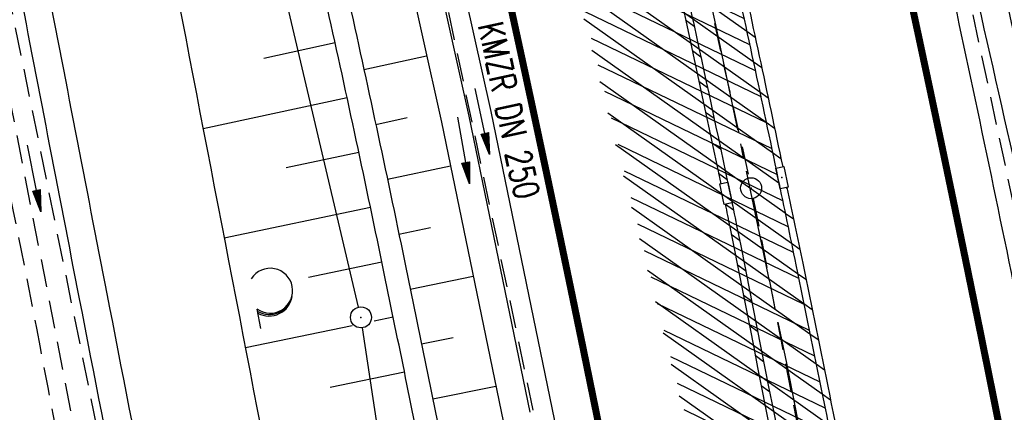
# Model space of a CAD drawing. Extents: x 447045 to 447634, y 442020 to 443192.
# Tile 66 of 82: x 447266 to 447336, y 442846 to 442874. Entities that reach past the tile are written whole.
import ezdxf
from ezdxf.enums import TextEntityAlignment as Align

# ---------------------------------------------------------------- set-up
doc = ezdxf.new("R2010")
doc.units = 0
doc.header["$LTSCALE"] = 2
doc.header["$MEASUREMENT"] = 0
for name, pattern in [('ACHSE', [5.5, 4, -0.5, 0.5, -0.5]), ('AUSGEZOGEN', [0]), ('GESTRICH-X2', [1.5, 1, -0.5])]:
    doc.linetypes.add(name, pattern=pattern)
doc.layers.get('0').update_dxf_attribs({"linetype": 'AUSGEZOGEN'})
for name, color, linetype in [('206-GRENZL-BAB', 7, 'AUSGEZOGEN'), ('206-GRENZP-BAB', 7, 'AUSGEZOGEN'), ('ACHSETOP', 250, 'ACHSE'), ('BOESCHG', 250, 'AUSGEZOGEN'), ('FBRTOP', 250, 'AUSGEZOGEN'), ('KANAL', 7, 'GESTRICH-X2'), ('MULDE', 250, 'AUSGEZOGEN'), ('PFEIL', 7, 'CONTINUOUS'), ('PFEILTOP', 200, 'AUSGEZOGEN'), ('SCHLITZRINNE', 200, 'AUSGEZOGEN'), ('SCHSYMBOL', 200, 'AUSGEZOGEN'), ('TEXTO', 4, 'CONTINUOUS'), ('WALD', 8, 'AUSGEZOGEN'), ('WEG', 250, 'GESTRICH-X2')]:
    doc.layers.add(name, color=color, linetype=linetype)
doc.styles.add('ROMANS', font='romans.shx', dxfattribs={"width": 0.8})

# ---------------------------------------------------------------- blocks, each defined once
blk = doc.blocks.new('30')
at = {"color": 0}
for p, q in [((-0.75, -0.289999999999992), (-0.75, 0.2927511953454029)), ((-0.75, 0.2927511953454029), (0.7528554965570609, 0.2927511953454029)), ((0.7528554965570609, 0.2927511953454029), (0.7528554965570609, -0.289999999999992)), ((0.7528554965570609, -0.289999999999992), (-0.75, -0.289999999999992))]:
    blk.add_line(p, q, dxfattribs=at)
blk.add_point((0, 0), dxfattribs=at)
blk = doc.blocks.new('PFEIL2')
at = {"color": 0}
for p, q in [((0.8796887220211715, 0.0024565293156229), (-2.401395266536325, -0.0115320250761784)), ((0.8808543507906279, -0.2709205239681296), (0.8785230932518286, 0.2758335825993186)), ((0.8785230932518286, 0.2758335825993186), (2.429089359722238, 0.0090619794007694)), ((0.9110887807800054, 0.2702307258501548), (0.8785706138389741, 0.2646884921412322)), ((0.9651190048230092, 0.2609349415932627), (0.8786494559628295, 0.2461975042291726)), ((1.01914922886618, 0.2516391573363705), (0.8787282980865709, 0.2277065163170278)), ((1.073179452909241, 0.24234337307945), (0.8788071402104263, 0.2092155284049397)), ((1.127209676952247, 0.2330475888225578), (0.8788859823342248, 0.1907245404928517)), ((1.181239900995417, 0.2237518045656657), (0.8789648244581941, 0.1722335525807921)), ((1.235270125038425, 0.2144560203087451), (0.8790436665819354, 0.1537425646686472)), ((1.289300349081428, 0.2051602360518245), (0.8791225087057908, 0.1352515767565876)), ((1.34333057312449, 0.195864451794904), (0.8792013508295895, 0.1167605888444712)), ((1.397360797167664, 0.1865686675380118), (0.8792801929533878, 0.0982696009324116)), ((1.451391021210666, 0.1772728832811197), (0.8793590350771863, 0.0797786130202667)), ((1.505421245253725, 0.1679770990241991), (0.8794378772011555, 0.0612876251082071)), ((1.559451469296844, 0.1586813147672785), (0.8795167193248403, 0.0427966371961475)), ((1.613481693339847, 0.1493855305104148), (0.8795955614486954, 0.024305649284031)), ((1.66751191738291, 0.140089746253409), (0.8796744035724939, 0.005814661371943)), ((1.721542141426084, 0.1307939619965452), (0.8797532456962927, -0.0126763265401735)), ((1.775572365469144, 0.1214981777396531), (0.8798320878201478, -0.0311673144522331)), ((1.82960258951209, 0.1122023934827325), (0.8799109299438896, -0.0496583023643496)), ((1.883632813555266, 0.1029066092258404), (0.8799897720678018, -0.0681492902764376)), ((1.937663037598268, 0.0936108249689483), (0.8800686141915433, -0.08664027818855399)), ((1.991693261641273, 0.0843150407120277), (0.8801474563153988, -0.105131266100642)), ((2.045723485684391, 0.0750192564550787), (0.8802262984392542, -0.1236222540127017)), ((2.099753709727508, 0.0657234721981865), (0.8803051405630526, -0.1421132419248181)), ((2.153783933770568, 0.056427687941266), (0.8803839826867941, -0.1606042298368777)), ((2.207814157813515, 0.0471319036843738), (0.8804628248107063, -0.1790952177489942)), ((2.261844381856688, 0.0378361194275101), (0.8805416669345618, -0.1975862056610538)), ((2.31587460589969, 0.0285403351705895), (0.8806205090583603, -0.2160771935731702)), ((2.36990482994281, 0.0192445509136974), (0.8806993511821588, -0.2345681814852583)), ((2.423935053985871, 0.009948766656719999), (0.8807781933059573, -0.2530591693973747)), ((2.429089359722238, 0.0090619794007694), (0.8808543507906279, -0.2709205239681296))]:
    blk.add_line(p, q, dxfattribs=at)
blk = doc.blocks.new('GST')
at = {"color": 0}
blk.add_circle((0, 0), 0.75, dxfattribs=at)
blk.add_point((0, 0), dxfattribs=at)
blk = doc.blocks.new('LW')
at = {"color": 0}
blk.add_line((1.183104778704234, 0.003239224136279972), (2.575020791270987, 0.003239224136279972), dxfattribs=at)
for centre, radius, start, end in [((0.06500848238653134, 1.18934238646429), 1.6, 312.7201705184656, 226.7249100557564), ((0.1693974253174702, 1.079625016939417), 1.681376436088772, 321.1991577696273, 68.98442766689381), ((0.08303413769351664, 1.129000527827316), 1.668210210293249, 319.2915744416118, 65.21006841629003)]:
    blk.add_arc(centre, radius, start, end, dxfattribs=at)

msp = doc.modelspace()

# ---------------------------------------------------------------- hatches: boundary and pattern name
at = {"layer": 'SCHLITZRINNE'}
h = msp.add_hatch(dxfattribs=at)
h.set_pattern_fill('_USER', color=256, scale=1.5, angle=45, style=0, pattern_type=0)
h.set_pattern_definition([(324.6696951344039, (447346.8685199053, 442714.5348465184), (0.8674338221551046, 1.223747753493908), [])])
edge = h.paths.add_edge_path(flags=17)
edge.add_line((447346.0616195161, 442716.3032781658), (447346.6361901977, 442716.4005791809))
edge = h.paths.add_edge_path(flags=17)
edge.add_line((447346.8871195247, 442714.9188203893), (447346.3125488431, 442714.8215193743))
edge = h.paths.add_edge_path(flags=17)
edge.add_line((447346.3125488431, 442714.8215193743), (447346.0616195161, 442716.3032781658))
edge = h.paths.add_edge_path(flags=17)
edge.add_line((447346.6361901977, 442716.4005791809), (447346.8871195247, 442714.9188203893))
edge = h.paths.add_edge_path()
edge.add_arc((455543.1851194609, 444109.4959850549), 8314.175989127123, 189.6562417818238, 189.6840918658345)
edge.add_arc((393563.5535929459, 433546.012125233), 54559.20423759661, 9.665544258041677, 9.67045007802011, ccw=False)
edge.add_arc((464490.7175437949, 449190.249554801), 18280.39343786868, 199.2569880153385, 199.2725912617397)
edge.add_arc((438988.1613027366, 440271.6982763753), 8736.655536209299, 19.248465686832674, 19.281113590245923, ccw=False)
edge.add_arc((439684.884197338, 440514.9838708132), 7998.678116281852, 19.2238186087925, 19.248465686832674, ccw=False)
edge.add_arc((551443.6805055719, 479485.6081539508), 110359.837036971, 199.2238149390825, 199.2304511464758)
edge.add_arc((461591.9284848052, 448142.3628786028), 15198.20419267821, 199.2304511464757, 199.2954143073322)
edge.add_arc((434066.5644204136, 438505.5905611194), 13965.35264760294, 19.22764435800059, 19.29541436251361, ccw=False)
edge.add_arc((446515.3391800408, 442847.4484587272), 781.1301442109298, 18.874057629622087, 19.227644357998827, ccw=False)
edge.add_arc((443272.1578874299, 441738.6996315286), 4208.59989003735, 18.721726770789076, 18.874057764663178, ccw=False)
edge.add_arc((445875.7446372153, 442621.065670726), 1459.557549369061, 18.158793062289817, 18.72172677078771, ccw=False)
edge.add_arc((444728.6532720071, 442244.8351673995), 2666.772522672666, 17.742332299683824, 18.158793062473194, ccw=False)
edge.add_arc((445572.4217009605, 442514.803087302), 1780.867426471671, 17.477765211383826, 17.74233229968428, ccw=False)
edge.add_arc((445655.9223158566, 442541.0951066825), 1693.325305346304, 17.206445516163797, 17.477765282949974, ccw=False)
edge.add_arc((445949.7367177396, 442632.082078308), 1385.745182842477, 16.534274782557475, 17.206445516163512, ccw=False)
edge.add_arc((445777.9256488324, 442581.0775038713), 1564.967140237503, 15.901763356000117, 16.534274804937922, ccw=False)
edge.add_arc((444610.2498572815, 442248.4174516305), 2779.104473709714, 15.717077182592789, 15.901763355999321, ccw=False)
edge.add_arc((445469.3841440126, 442490.1855316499), 1886.600396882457, 15.492922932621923, 15.71707716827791, ccw=False)
edge.add_arc((444501.3018579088, 442221.8413207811), 2891.185847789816, 15.151693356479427, 15.49292293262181, ccw=False)
edge.add_arc((444653.0003013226, 442262.919567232), 2734.024020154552, 14.800793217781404, 15.15169336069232, ccw=False)
edge.add_arc((445305.3867260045, 442435.2971580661), 2059.248441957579, 14.553226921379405, 14.800793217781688, ccw=False)
edge.add_arc((445661.5778748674, 442527.7675625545), 1691.249922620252, 14.280051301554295, 14.55322700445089, ccw=False)
edge.add_arc((445825.2781955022, 442569.4335576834), 1522.330266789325, 13.754489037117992, 14.280051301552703, ccw=False)
edge.add_arc((444655.9725115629, 442283.2091768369), 2726.157571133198, 13.361751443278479, 13.754489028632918, ccw=False)
edge.add_arc((444873.7445731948, 442334.9361968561), 2502.326484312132, 13.156370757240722, 13.361751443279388, ccw=False)
edge.add_arc((445203.5665272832, 442412.0303197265), 2163.614179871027, 12.935498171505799, 13.156370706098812, ccw=False)
edge.add_arc((445591.1524972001, 442501.0521217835), 1765.936213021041, 12.36851844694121, 12.935498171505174, ccw=False)
edge.add_arc((445707.2559674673, 442526.5122554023), 1647.073964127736, 11.781436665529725, 12.368518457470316, ccw=False)
edge.add_arc((445429.9941138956, 442468.6829810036), 1930.302423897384, 11.594814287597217, 11.781436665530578, ccw=False)
edge.add_arc((442977.0603987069, 441965.3993853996), 4434.33480961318, 11.471684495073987, 11.59481397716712, ccw=False)
edge.add_arc((444371.6934236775, 442248.4229983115), 3011.273447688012, 11.050893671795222, 11.471684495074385, ccw=False)
edge.add_arc((446428.11335783, 442650.0465261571), 916.0015312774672, 10.287944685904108, 11.050893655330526, ccw=False)
edge.add_arc((445293.5438072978, 442444.106887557), 2069.110025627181, 9.832006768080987, 10.287944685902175, ccw=False)
edge.add_arc((438489.7745608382, 441264.9773509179), 8974.298105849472, 9.613081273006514, 9.832006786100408, ccw=False)
edge.add_arc((-516898.9809261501, 279448.6900894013), 977969.7495575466, 9.612262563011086, 9.613081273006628, ccw=False)
edge.add_arc((439111.8192036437, 441356.2794889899), 8345.741258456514, 9.603416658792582, 9.61227924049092, ccw=False)
edge.add_arc((371773.6318437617, 429962.7471930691), 76641.01236189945, 9.590854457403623, 9.603416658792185, ccw=False)
edge.add_arc((456011.6550815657, 444189.1683239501), 8789.8725663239, 189.5423691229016, 189.6519019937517)
edge.add_arc((455543.1851558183, 444109.4959913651), 8314.676026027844, 189.6519019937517, 189.6840918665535)
edge.add_arc((393564.9242098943, 433546.2457900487), 54557.31384556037, 9.66554402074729, 9.670449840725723, ccw=False)
edge.add_line((447347.776, 442706.232), (447348.2689023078, 442706.3159482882))
h = msp.add_hatch(dxfattribs=at)
h.set_pattern_fill('_USER', color=256, scale=1.5, angle=45, style=0, pattern_type=0)
h.set_pattern_definition([(334.2695901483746, (447234.5127272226, 443158.8401483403), (0.6512059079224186, 1.35127009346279), [])])
edge = h.paths.add_edge_path()
edge.add_arc((464490.7175438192, 449190.2495547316), 18279.89343786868, 199.256988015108, 199.2725912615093)
edge.add_arc((438988.2845204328, 440271.7413311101), 8737.025012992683, 19.253848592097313, 19.281113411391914, ccw=False)
edge.add_line((447233.134, 443161.2700000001), (447233.6060244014, 443161.4349028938))
edge.add_arc((464490.7175437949, 449190.249554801), 18280.39343786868, 199.2569880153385, 199.2725912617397)
edge.add_arc((438988.1613027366, 440271.6982763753), 8736.655536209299, 19.248465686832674, 19.281113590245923, ccw=False)
edge.add_arc((439684.884197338, 440514.9838708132), 7998.678116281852, 19.2238186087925, 19.248465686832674, ccw=False)
edge.add_arc((551443.6805055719, 479485.6081539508), 110359.837036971, 199.2238149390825, 199.2304511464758)
edge.add_arc((461591.9284848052, 448142.3628786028), 15198.20419267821, 199.2304511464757, 199.2954143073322)
edge.add_arc((434066.5644204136, 438505.5905611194), 13965.35264760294, 19.22764435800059, 19.29541436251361, ccw=False)
edge.add_arc((446515.3391800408, 442847.4484587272), 781.1301442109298, 18.874057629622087, 19.227644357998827, ccw=False)
edge.add_arc((443272.1578874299, 441738.6996315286), 4208.59989003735, 18.721726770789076, 18.874057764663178, ccw=False)
edge.add_arc((445875.7446372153, 442621.065670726), 1459.557549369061, 18.158793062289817, 18.72172677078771, ccw=False)
edge.add_arc((444728.6532720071, 442244.8351673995), 2666.772522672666, 17.742332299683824, 18.158793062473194, ccw=False)
edge.add_arc((445572.4217009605, 442514.803087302), 1780.867426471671, 17.477765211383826, 17.74233229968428, ccw=False)
edge.add_arc((445655.9223158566, 442541.0951066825), 1693.325305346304, 17.206445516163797, 17.477765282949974, ccw=False)
edge.add_arc((445949.7367177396, 442632.082078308), 1385.745182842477, 16.534274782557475, 17.206445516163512, ccw=False)
edge.add_arc((445777.9256488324, 442581.0775038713), 1564.967140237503, 15.901763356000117, 16.534274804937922, ccw=False)
edge.add_arc((444610.2498572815, 442248.4174516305), 2779.104473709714, 15.717077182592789, 15.901763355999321, ccw=False)
edge.add_arc((445469.3841440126, 442490.1855316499), 1886.600396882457, 15.492922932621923, 15.71707716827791, ccw=False)
edge.add_arc((444501.3018579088, 442221.8413207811), 2891.185847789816, 15.151693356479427, 15.49292293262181, ccw=False)
edge.add_arc((444653.0003013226, 442262.919567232), 2734.024020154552, 14.800793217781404, 15.15169336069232, ccw=False)
edge.add_arc((445305.3867260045, 442435.2971580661), 2059.248441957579, 14.553226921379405, 14.800793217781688, ccw=False)
edge.add_arc((445661.5778748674, 442527.7675625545), 1691.249922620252, 14.280051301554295, 14.55322700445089, ccw=False)
edge.add_arc((445825.2781955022, 442569.4335576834), 1522.330266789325, 13.754489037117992, 14.280051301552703, ccw=False)
edge.add_arc((444655.9725115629, 442283.2091768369), 2726.157571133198, 13.361751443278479, 13.754489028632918, ccw=False)
edge.add_arc((444873.7445731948, 442334.9361968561), 2502.326484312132, 13.156370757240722, 13.361751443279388, ccw=False)
edge.add_arc((445203.5665272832, 442412.0303197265), 2163.614179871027, 12.935498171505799, 13.156370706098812, ccw=False)
edge.add_arc((445591.1524972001, 442501.0521217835), 1765.936213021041, 12.36851844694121, 12.935498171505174, ccw=False)
edge.add_arc((445707.2559674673, 442526.5122554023), 1647.073964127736, 11.781436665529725, 12.368518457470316, ccw=False)
edge.add_arc((445429.9941138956, 442468.6829810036), 1930.302423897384, 11.594814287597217, 11.781436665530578, ccw=False)
edge.add_arc((442977.0603987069, 441965.3993853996), 4434.33480961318, 11.471684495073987, 11.59481397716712, ccw=False)
edge.add_arc((444371.6934236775, 442248.4229983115), 3011.273447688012, 11.050893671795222, 11.471684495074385, ccw=False)
edge.add_arc((446428.11335783, 442650.0465261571), 916.0015312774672, 10.287944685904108, 11.050893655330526, ccw=False)
edge.add_arc((445293.5438072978, 442444.106887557), 2069.110025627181, 9.832006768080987, 10.287944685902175, ccw=False)
edge.add_arc((438489.7745608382, 441264.9773509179), 8974.298105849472, 9.613081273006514, 9.832006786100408, ccw=False)
edge.add_arc((-516898.9809261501, 279448.6900894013), 977969.7495575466, 9.612262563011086, 9.613081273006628, ccw=False)
edge.add_arc((439111.8192036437, 441356.2794889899), 8345.741258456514, 9.603416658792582, 9.61227924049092, ccw=False)
edge.add_arc((371773.6318437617, 429962.7471930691), 76641.01236189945, 9.590854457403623, 9.603416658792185, ccw=False)
edge.add_arc((456011.6550815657, 444189.1683239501), 8789.8725663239, 189.5423691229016, 189.6519019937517)
edge.add_arc((455543.1851558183, 444109.4959913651), 8314.676026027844, 189.6519019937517, 189.6840918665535)
edge.add_arc((393564.9242098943, 433546.2457900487), 54557.31384556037, 9.66554402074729, 9.670449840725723, ccw=False)

# ---------------------------------------------------------------- linework, layer by layer
at = {"layer": '206-GRENZL-BAB', "flags": 128}
for points in [[(447289.7077132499, 442853.6293629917), (447256.2514323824, 442995.5493138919)], [(447335.6681313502, 442549.6919022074), (447289.9915169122, 442852.1583699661)]]:
    msp.add_lwpolyline(points, dxfattribs=at)
at = {"layer": 'ACHSETOP', "color": 0}
msp.add_lwpolyline([(447230.5087980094, 443162.3344306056), (447230.72, 443161.731), (447238.9779999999, 443138.135), (447247.236, 443114.5379999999), (447247.528, 443113.706), (447255.359, 443090.895), (447263.187, 443067.152), (447270.721, 443043.315), (447277.958, 443019.385), (447284.898, 442995.368), (447291.539, 442971.266), (447297.882, 442947.084), (447303.923, 442922.826), (447309.664, 442898.494), (447315.102, 442874.093), (447320.238, 442849.626), (447325.069, 442825.097), (447329.596, 442800.511)], dxfattribs=at)
at = {"layer": 'BOESCHG'}
for p, q in [((447288.0387141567, 442872.4754567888), (447282.9527341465, 442871.3567049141)), ((447290.0910409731, 442870.5730621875), (447294.5649770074, 442871.5478530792)), ((447288.891266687, 442868.567366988), (447278.6182071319, 442866.3449448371)), ((447290.9358215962, 442866.663292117), (447293.1860851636, 442867.1454279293)), ((447289.7303359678, 442864.6563602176), (447284.5499879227, 442863.5535394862)), ((447291.767998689, 442862.7508187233), (447296.2605448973, 442863.6999558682)), ((447290.5579186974, 442860.7429066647), (447280.1219256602, 442858.5507455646)), ((447292.5895326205, 442858.8360964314), (447294.8310455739, 442859.3033320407)), ((447291.3749060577, 442856.8272274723), (447286.1244021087, 442855.7391482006)), ((447293.4008904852, 442854.9192514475), (447297.8840297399, 442855.8438042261)), ((447292.1832561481, 442852.9097564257), (447290.8262310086, 442852.6305781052)), ((447289.2560605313, 442852.307549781), (447281.628143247, 442850.7382721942)), ((447294.20661979, 442851.0012430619), (447296.4505922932, 442851.461406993)), ((447292.9871030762, 442848.9913591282), (447287.6849439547, 442847.9067193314)), ((447295.0079798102, 442847.0823386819), (447299.5051025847, 442847.9993244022))]:
    msp.add_line(p, q, dxfattribs=at)
msp.add_lwpolyline([(447258.0895035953, 442997.6334433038, -0.001314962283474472), (447261.2497896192, 442986.365205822, -0.0009664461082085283), (447264.6873012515, 442973.8898510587, -0.001040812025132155), (447267.831414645, 442962.2977792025, -0.00147251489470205), (447270.7274121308, 442951.4040382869, -0.001332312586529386), (447273.8629927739, 442939.336839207, -0.002050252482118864), (447277.0147473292, 442926.8612613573, -0.002061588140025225), (447280.0804627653, 442914.2918754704, -0.001507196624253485), (447282.6755534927, 442903.3122074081, -0.001261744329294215), (447285.7067760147, 442890.1623973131, -0.001329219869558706), (447289.0524704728, 442875.296854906, -0.002089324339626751), (447291.107588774, 442865.8650017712, -0.001644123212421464), (447293.1079223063, 442856.3433412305, -0.001057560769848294), (447296.1475351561, 442841.4758502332, -0.0009820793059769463), (447298.976973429, 442827.342838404, -0.001369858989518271), (447300.9535836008, 442817.2226108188, -0.002123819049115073), (447301.0323822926, 442816.8036219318, -4.335059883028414e-05), (447305.4204381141, 442792.9015414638, -0.00311931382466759)], format="xyb", dxfattribs=at)
at = {"layer": 'BOESCHG', "flags": 128}
for points in [[(447308.0091077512, 442768.2146337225, 0.001585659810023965), (447305.2905029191, 442784.4582375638, 0.003119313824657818), (447303.8467127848, 442792.6127706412, 4.335059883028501e-05), (447299.4587070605, 442816.5145782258, 0.002123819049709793), (447299.3824206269, 442816.920208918, 0.001369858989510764), (447297.4074910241, 442827.0318320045, 0.0009820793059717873), (447294.5792865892, 442841.1586808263, 0.001057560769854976), (447291.5410294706, 442856.0195406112, 0.001644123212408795), (447289.5428592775, 442865.5309035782, 0.002089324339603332), (447287.490587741, 442874.9496916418, 0.001329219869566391), (447284.1467611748, 442889.8069346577, 0.001261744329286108), (447281.1173525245, 442902.948875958, 0.001507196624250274), (447278.5244805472, 442913.9191566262, 0.00206158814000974), (447275.4618915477, 442926.4757241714, 0.002050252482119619), (447272.3133509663, 442938.9385801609, 0.001332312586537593), (447269.1799147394, 442950.997526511, 0.001472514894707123), (447266.28633846, 442961.8821596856, 0.001040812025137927), (447263.1439687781, 442973.467802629, 0.0009664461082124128), (447259.7081002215, 442985.9371943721, 0.00034161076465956), (447258.8933826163, 442988.8640328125, 0.00034161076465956)], [(447250.059, 442986.973, -0.007807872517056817), (447263.7496072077, 442939.0698747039, -0.01782100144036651), (447268.666, 442917.797, -0.000343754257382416), (447285.0241057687, 442833.1044468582, -0.003393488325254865), (447286.617, 442824.513, -0.0002465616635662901), (447300.1956052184, 442748.1791037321, -0.0002096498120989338), (447316.083, 442658.391, -0.0005327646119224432), (447321.2942783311, 442628.6822584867, -0.0002078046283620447), (447334.542, 442552.496, -0.01431943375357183), (447335.0026596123, 442549.2991309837, -0.002465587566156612), (447337.053, 442530.657)]]:
    msp.add_lwpolyline(points, format="xyb", dxfattribs=at)
at = {"layer": 'FBRTOP', "color": 0}
for points in [[(447425.7343526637, 442335.0284955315, -2.516183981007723e-06), (447426.4300518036, 442330.9202575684, -5.032422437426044e-07), (447429.9083806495, 442310.3793302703)], [(447358.9473806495, 442729.4133302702, 5.459756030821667e-06), (447365.2088651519, 442692.4394217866, -2.781310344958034e-06), (447371.4703496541, 442655.4655133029, -2.678646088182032e-06), (447379.8183651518, 442606.1674217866, 3.217572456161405e-06), (447388.1663806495, 442556.8693302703)], [(447301.2591628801, 442999.9857396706, -0.001551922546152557), (447304.6337687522, 442987.8851587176, -0.001541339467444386), (447307.9561060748, 442975.6807065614, -0.001544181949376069), (447311.2043613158, 442963.4511096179, -0.001556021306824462), (447314.3525886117, 442951.2948101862, -0.001558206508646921), (447317.4251681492, 442939.1186319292, -0.001546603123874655), (447320.4445637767, 442926.832116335, -0.001543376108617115), (447323.3867011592, 442914.5324890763, -0.001553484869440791), (447326.2339534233, 442902.2950271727, -0.001554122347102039), (447329.0054332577, 442890.0385998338, -0.001544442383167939), (447331.7177998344, 442877.6883084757, -0.001546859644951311), (447334.3531664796, 442865.3242596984, -0.001555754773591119), (447336.8971323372, 442853.0148800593, -0.001556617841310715), (447339.4823111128, 442840.1010307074, -0.001702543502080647), (447341.7689028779, 442828.2788710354, -0.001390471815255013), (447344.5490080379, 442813.4124663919, -0.002088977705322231), (447346.3306091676, 442803.504382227, -0.0004549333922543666), (447348.2979180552, 442792.2346240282, -0.001023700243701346)], [(447349.1573781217, 442787.2237645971, -3.15025933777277e-06), (447350.3487882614, 442780.1909008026, -1.498453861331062e-05)]]:
    msp.add_lwpolyline(points, format="xyb", dxfattribs=at)
at = {"layer": 'FBRTOP', "color": 0, "const_width": 0.5}
for points in [[(447422.7764668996, 442334.5275845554, -2.52471386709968e-06), (447423.4721641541, 442330.4193572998, -5.04947965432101e-07), (447426.9504899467, 442309.8784484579)], [(447395.1695331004, 442329.8524154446, -2.587303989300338e-06), (447395.8652172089, 442325.7442626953, -5.1746108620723e-07), (447399.3435100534, 442305.2035515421)], [(447355.9894899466, 442728.9124484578, 5.459791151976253e-06), (447362.2509771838, 442691.9385238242, -2.781311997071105e-06), (447368.512464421, 442654.9645991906, -2.678645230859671e-06), (447376.8604771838, 442605.6665238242, 3.217571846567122e-06), (447385.2084899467, 442556.3684484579)], [(447328.3825100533, 442724.2375515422, 5.45978087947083e-06), (447334.6440228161, 442687.2634761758, -2.781315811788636e-06), (447340.9055355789, 442650.2894008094, -2.678638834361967e-06), (447349.2535228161, 442600.9914761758, 3.217570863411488e-06), (447357.6015100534, 442551.6935515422)], [(447268.0264316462, 443003.4620931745, -0.001556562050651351), (447271.4241011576, 442991.5651555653, -0.001551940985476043), (447274.7472947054, 442979.6489293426, -0.001541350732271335), (447278.0190302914, 442967.6303593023, -0.001544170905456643), (447281.2177799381, 442955.587148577, -0.001556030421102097), (447284.3179858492, 442943.6162739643, -0.001558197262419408), (447287.3436779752, 442931.6259026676, -0.001546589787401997), (447290.3170063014, 442919.5268453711, -0.001543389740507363), (447293.2142911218, 442907.4147259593, -0.001553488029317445), (447296.0181560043, 442895.3637423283, -0.001554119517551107), (447298.7473942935, 442883.294121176, -0.001544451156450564), (447301.4184001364, 442871.1321577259, -0.001546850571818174), (447304.0135704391, 442858.9566925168, -0.001555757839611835), (447306.5187145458, 442846.8351575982, -0.001556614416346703), (447309.0636747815, 442834.1222131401, -0.001701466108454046), (447311.3161388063, 442822.476635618, -0.00139154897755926), (447314.0567619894, 442807.8215326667, -0.002088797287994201), (447315.8145571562, 442798.0458616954, -0.0004551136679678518)], [(447298.3718988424, 442999.1708444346, -0.001551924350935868), (447301.7415293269, 442987.0881042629, -0.001541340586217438), (447305.0589697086, 442974.9016406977, -0.001544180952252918), (447308.3024340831, 442962.6900811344, -0.001556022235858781), (447311.4460141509, 442950.5517260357, -0.001558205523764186), (447314.5140561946, 442938.3935291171, -0.001546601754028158), (447317.5289936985, 442926.1251546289, -0.001543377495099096), (447320.4667905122, 442913.8436732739, -0.001553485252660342), (447323.3098439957, 442901.6242576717, -0.001554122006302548), (447326.0772359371, 442889.3859083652, -0.001544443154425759), (447328.7855998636, 442877.0538422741, -0.001546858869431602), (447331.4170765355, 442864.7080435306, -0.00155575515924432), (447333.9572854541, 442852.4168424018, -0.001556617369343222), (447336.5385720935, 442839.5224355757, -0.00170244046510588), (447338.8218611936, 442827.7173643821, -0.001390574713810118), (447341.598145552, 442812.87140809, -0.002088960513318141), (447343.3774428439, 442802.9761383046, -0.0004549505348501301), (447345.3421773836, 442791.7211295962, -0.001023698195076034)], [(447346.2005466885, 442786.7166296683, -3.19698192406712e-06), (447347.3909859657, 442779.6894931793, -1.519791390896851e-05)], [(447318.6034533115, 442781.9833703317, -3.220058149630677e-06), (447319.7848277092, 442775.0097446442, -1.522388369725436e-05)]]:
    msp.add_lwpolyline(points, format="xyb", dxfattribs=at)
at = {"layer": 'FBRTOP', "flags": 128}
for points in [[(447210.0269178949, 443158.1126776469), (447220.1434347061, 443129.657937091), (447228.3267635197, 443106.2063236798), (447236.4428822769, 443082.663086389), (447244.2819187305, 443059.0551388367), (447251.810154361, 443035.3379538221), (447258.9170570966, 443011.5059337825), (447265.6908348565, 442987.5955465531), (447272.2807285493, 442963.4978461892), (447278.3249327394, 442940.4889433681), (447284.5628736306, 442915.3615193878), (447290.19981158, 442891.1866719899), (447295.614931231, 442866.8241235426), (447300.6645191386, 442842.3888302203), (447305.4777750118, 442818.0989106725), (447309.949117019, 442793.7550484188), (447313.4689607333, 442773.1261122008)], [(447292.6888887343, 442889.205913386), (447297.5705249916, 442867.2434993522), (447301.9328620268, 442846.1338589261)]]:
    msp.add_lwpolyline(points, dxfattribs=at)
at = {"layer": 'FBRTOP', "color": 0, "flags": 128}
msp.add_lwpolyline([(447215.0534486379, 443154.9104620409), (447215.246, 443154.359), (447223.54, 443130.851), (447231.7279999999, 443107.386), (447239.8529999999, 443083.817), (447247.706, 443060.167), (447255.251, 443036.3970000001), (447262.374, 443012.511), (447269.159, 442988.561), (447275.758, 442964.43), (447281.813, 442941.38), (447288.063, 442916.204), (447293.71, 442891.986), (447299.135, 442867.579), (447304.193, 442843.1029999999), (447309.014, 442818.774), (447313.494, 442794.383), (447317.688, 442769.803), (447321.861, 442745.151), (447325.971, 442720.568), (447330.116, 442696.037), (447334.309, 442671.4829999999), (447338.485, 442646.821), (447342.627, 442622.264), (447346.744, 442597.684), (447350.902, 442573.141)], dxfattribs=at)
at = {"layer": 'KANAL'}
for p, q in [((447306.594, 442911.9059999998), (447317.563, 442862.8439999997)), ((447326.625, 442906.7499999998), (447337.0939999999, 442857.8439999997)), ((447258.969, 442898.2499999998), (447272.8749999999, 442827.3129999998)), ((447293, 442889.3129999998), (447302.219, 442845.9689999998)), ((447317.8749999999, 442861.3749999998), (447327.0939999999, 442813.8749999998))]:
    msp.add_line(p, q, dxfattribs=at)
at = {"layer": 'MULDE'}
for points in [[(447251.230446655, 443166.6056049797, 0.0001024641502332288), (447252.3162582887, 443163.426078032, 0.001949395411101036), (447257.5067429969, 443148.4285677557, 0.0003202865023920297), (447272.0034243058, 443107.148752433, -0.002234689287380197), (447274.0614905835, 443101.2157701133, -0.002959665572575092), (447277.3501396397, 443091.4073468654, -0.001230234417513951), (447285.0565160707, 443067.7675990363, -0.003052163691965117), (447294.5078972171, 443037.9095204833, -0.005458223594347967), (447299.5124338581, 443021.111036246, -0.003333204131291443), (447303.0360389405, 443008.4757629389, -0.002073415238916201), (447308.4771566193, 442988.1161811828, -0.001662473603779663), (447316.4425001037, 442957.3929594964, -0.002781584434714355), (447321.0415219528, 442938.9819495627, -0.001968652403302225), (447325.7004624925, 442919.547646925, -0.001200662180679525), (447333.1354476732, 442887.6426146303, -0.001341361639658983), (447339.8002871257, 442858.3699111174, -0.004539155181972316), (447341.6714609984, 442849.6806337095, -0.002657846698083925)], [(447188.5250268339, 443153.6806786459, -0.00367326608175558), (447195.6837338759, 443132.6894752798, -0.0006003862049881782), (447202.1006302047, 443113.3334788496, 0.000551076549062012), (447209.0895431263, 443092.2450846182, 0.002082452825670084), (447221.3477038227, 443055.8994316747, -0.002528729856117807), (447231.4158120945, 443025.9590998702, -0.008793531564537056), (447237.5903366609, 443006.1215269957, -0.008126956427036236), (447243.5411763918, 442984.4433629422, -0.00422456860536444), (447247.0214748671, 442970.4165728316, -0.004005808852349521), (447250.4478429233, 442955.5653877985, -0.003702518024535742), (447255.3558889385, 442932.6875243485, -0.0050065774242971), (447258.6903477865, 442915.7077957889, -0.007345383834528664), (447262.2709726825, 442894.7490106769, 0.008905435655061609), (447265.2783408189, 442877.4706402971, 0.0004818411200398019), (447269.7771827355, 442854.2163001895, 0.0003451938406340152), (447276.1106024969, 442821.767009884, 0.000577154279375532), (447281.8322801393, 442792.7369090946, -0.0009587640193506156), (447285.26326208, 442775.2588210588, -0.003844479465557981), (447286.169760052, 442770.3941664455, 0.0004590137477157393), (447293.486000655, 442729.600272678, 0.003246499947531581), (447296.6248066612, 442712.8157672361, 0.001708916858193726), (447302.9459172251, 442680.7749316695)], [(447243.9990931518, 442990.597772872, -0.002102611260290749), (447245.4748236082, 442984.9566370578, -0.004226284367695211), (447248.9648166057, 442970.8909812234, -0.004007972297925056), (447252.4001570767, 442956.0006122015, -0.003700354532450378), (447257.3181175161, 442933.0760510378, -0.00500911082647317), (447260.6556522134, 442916.080204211, -0.007341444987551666), (447264.2379948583, 442895.1110794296, 0.008904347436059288), (447267.2456591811, 442877.8313597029, 0.0004815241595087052), (447271.7436436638, 442854.5815307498, 0.0003450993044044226), (447278.0733975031, 442822.1509901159, 0.0005773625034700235), (447283.7964929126, 442793.1137017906, -0.000958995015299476), (447287.2287379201, 442775.6291789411, -0.003844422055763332), (447288.135436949, 442770.7634358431, 0.0004590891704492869), (447295.451999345, 442729.967727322, 0.003246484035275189), (447298.5896546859, 442713.1893779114, 0.001707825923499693), (447304.9063222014, 442681.1706956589)], [(447326.6753535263, 442906.6343400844, -0.0007316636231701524), (447331.1865523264, 442887.193385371, -0.00134136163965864), (447337.8490095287, 442857.9311449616, -0.004539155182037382), (447339.7125390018, 442849.2773662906, -0.002657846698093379), (447341.531665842, 442840.1965772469, -0.002601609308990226), (447343.2925141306, 442830.9000150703, -0.0004865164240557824), (447345.5989699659, 442818.2976791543, -0.0003040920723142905), (447347.25441461, 442809.1709596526, -0.0004520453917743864)]]:
    msp.add_lwpolyline(points, format="xyb", dxfattribs=at)
at = {"layer": 'SCHLITZRINNE'}
for p, q in [((447313.0467656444, 442874.1161522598), (447313.6536956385, 442873.6784352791)), ((447317.4050515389, 442873.3156152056), (447318.0085657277, 442872.8878239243)), ((447313.5229341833, 442871.9233386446), (447314.1291484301, 442871.4861378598)), ((447317.8706140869, 442871.1469945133), (447318.4732442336, 442870.7198298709)), ((447313.9962187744, 442869.7326049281), (447314.6017204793, 442869.2959180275)), ((447318.3325812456, 442868.9809223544), (447318.9343323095, 442868.5543808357)), ((447314.4666295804, 442867.5439437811), (447315.0714219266, 442867.1077684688)), ((447318.7909687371, 442866.817387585), (447319.3918456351, 442866.3914657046)), ((447314.934176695, 442865.3573479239), (447315.538262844, 442864.9216819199)), ((447319.2457921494, 442864.6563791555), (447319.8457997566, 442864.2310734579)), ((447315.3988701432, 442863.1728101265), (447316.0022532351, 442862.7376511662)), ((447320.1851970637, 442862.1518829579), (447320.2962492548, 442862.0731654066)), ((447315.8924477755, 442860.9674410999), (447316.459657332, 442860.5583704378)), ((447320.1451472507, 442860.3416574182), (447320.7435901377, 442859.9174608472)), ((447316.2974616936, 442858.8259440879), (447316.892425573, 442858.3968570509)), ((447320.5902180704, 442858.1875619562), (447321.1879304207, 442857.7638832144)), ((447316.7260420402, 442856.6674510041), (447317.3209887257, 442856.2383763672)), ((447321.0323652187, 442856.0355388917), (447321.6295179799, 442855.6122568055)), ((447317.1545518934, 442854.5090087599), (447317.7494813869, 442854.0799465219)), ((447321.4727844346, 442853.8847406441), (447322.0696213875, 442853.4616824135)), ((447317.5829912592, 442852.3506173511), (447318.1779035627, 442851.9215675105)), ((447321.9119067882, 442851.7348616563), (447322.5084285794, 442851.3120268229)), ((447318.011360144, 442850.1922767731), (447318.6062552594, 442849.7632393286)), ((447322.3497343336, 442849.5859004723), (447322.9459416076, 442849.1632885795)), ((447318.4396585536, 442848.0339870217), (447319.0345364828, 442847.6049619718)), ((447322.7862691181, 442847.4378556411), (447323.3821519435, 442847.0154737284))]:
    msp.add_line(p, q, dxfattribs=at)
at = {"layer": 'SCHLITZRINNE', "flags": 128}
for points in [[(447233.134, 443161.27, 6.808200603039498e-05), (447234.7765, 443156.5705, -0.000142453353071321), (447236.419, 443151.871, -0.0001075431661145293), (447237.5526180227, 443148.6222922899, 2.895591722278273e-05), (447241.762, 443136.553, 0.0002834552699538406), (447247.4469153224, 443120.285700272, -0.0002957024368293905), (447252.896, 443104.692, -0.001542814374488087), (447254.4694601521, 443100.135480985, -0.0006646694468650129), (447258.075, 443089.5429999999, -0.002456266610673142), (447262.6110188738, 443075.939146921, -0.001817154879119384), (447268.585, 443057.499, -0.001154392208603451), (447271.0728430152, 443049.6610948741, -0.001183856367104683), (447273.463, 443042.007, -0.002932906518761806), (447278.1808704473, 443026.4497302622, -0.002759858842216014), (447283.006, 443009.861, -0.0008058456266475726), (447285.4465338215, 443001.241745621, -0.0009780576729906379), (447287.432, 442994.133, -0.001488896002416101), (447291.982007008, 442977.5263820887, -0.00153109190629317), (447296.309, 442961.351, -0.001080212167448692), (447298.5634061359, 442952.7436456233, -0.0011919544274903), (447300.571, 442944.934, -0.002293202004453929), (447303.9532739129, 442931.3858386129, -0.001713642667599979), (447308.334, 442913.22, -0.0008961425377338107), (447310.3912526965, 442904.4893492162, -0.0009637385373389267), (447312.274, 442896.364, -0.002473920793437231), (447316.101540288, 442879.3132844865, -0.002561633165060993), (447319.632, 442862.81, -0.0008142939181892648), (447320.9057146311, 442856.6530390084, -0.0005372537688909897), (447322.811, 442847.316, -0.001836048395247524), (447327.1297547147, 442825.626489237, -0.003329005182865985), (447329.388, 442813.64, -0.001989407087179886), (447332.2641140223, 442797.4280008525, -0.0009552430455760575), (447338.055, 442763.63, -3.572296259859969e-06), (447340.3885389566, 442749.8518218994, -3.86703077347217e-05), (447340.604, 442748.579, -5.481294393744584e-05), (447343.4055, 442732.0105, 0.000477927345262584), (447346.2070000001, 442715.442, 0.0001404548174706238), (447346.9915, 442710.8370000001, -2.140567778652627e-05), (447347.776, 442706.232, -5.907971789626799e-05)], [(447249.67, 443103.0220000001, -0.003552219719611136), (447260.2584889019, 443071.959435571, -0.006928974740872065), (447265.352, 443055.924, -0.0001775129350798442), (447279.0314349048, 443010.6373760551, -0.00355814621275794), (447279.697, 443008.373, -0.002844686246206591), (447286.5328253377, 442983.9652793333, -0.002919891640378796), (447292.9179999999, 442960.111, -0.002719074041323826), (447299.1504147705, 442935.7298284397, -0.002812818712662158), (447304.914, 442912.096, -0.003215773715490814), (447310.6356405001, 442887.341221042, -0.003107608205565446), (447316.232, 442861.652, -0.003063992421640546), (447316.6831726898, 442859.4506596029, -0.000145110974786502), (447325.911, 442812.91, -0.006038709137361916), (447329.0904439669, 442795.7656693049, -0.003133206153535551), (447334.611, 442762.617)]]:
    msp.add_lwpolyline(points, format="xyb", dxfattribs=at)
at = {"layer": 'SCHLITZRINNE'}
for points in [[(447308.9808525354, 442912.6598975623, -0.0008267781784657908), (447310.8781289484, 442904.6031539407, -0.0009637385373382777), (447312.7613113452, 442896.4759269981, -0.002473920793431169), (447316.5899353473, 442879.4203838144, -0.002448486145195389), (447319.9690520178, 442863.6420140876, -0.0008142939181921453)], [(447304.5786235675, 442911.3449387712, -0.003133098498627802), (447310.147769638, 442887.2317586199, -0.003000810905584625), (447315.555825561, 442862.4323859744, -0.003063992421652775)], [(447320.2759232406, 442862.1708224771, -0.0007162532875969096), (447321.3955113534, 442856.753533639, -0.0005372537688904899), (447323.3010115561, 442847.4154418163, -0.001836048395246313), (447327.6204833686, 442825.7223296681, -0.003106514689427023), (447329.7339342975, 442814.5317623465, -0.001989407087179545)], [(447315.8658123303, 442860.961847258, -0.002244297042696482), (447316.1927485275, 442859.3532730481, -0.000142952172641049), (447325.2834366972, 442813.5053140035, -0.006038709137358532)]]:
    msp.add_lwpolyline(points, format="xyb", dxfattribs=at)
at = {"layer": 'SCHSYMBOL'}
msp.add_lwpolyline([(447316.0462548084, 442862.5353834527), (447316.3551385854, 442861.0646130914), (447315.7848288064, 442860.9448395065), (447315.4759450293, 442862.4156098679)], close=True, dxfattribs=at)
at = {"layer": 'WEG'}
msp.add_lwpolyline([(447184.4099015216, 443152.8324634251, -0.0004005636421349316), (447190.6171577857, 443134.0905497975, 0.002752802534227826), (447193.6629999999, 443125.037, 0.001184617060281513), (447203.6546407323, 443096.093740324, -0.001526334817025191), (447211.394, 443073.625, -0.0007159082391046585), (447214.7893390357, 443063.6222697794, -0.0004099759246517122), (447220.679, 443046.1420000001, -0.003796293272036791), (447225.9815932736, 443029.955356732, -0.002797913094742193), (447232.886, 443007.9, -0.007745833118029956), (447237.1692490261, 442993.1324022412, -0.005797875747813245), (447242.355, 442973.256, -0.007221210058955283), (447247.4108309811, 442951.582379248, -0.007498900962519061), (447251.6629999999, 442930.577, -0.007442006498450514), (447254.7355696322, 442912.6616122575, 0.009352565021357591), (447257.235, 442898.415, 0.00527438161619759), (447262.482767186, 442872.9104678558, -0.006069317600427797), (447267.008, 442850.739, -0.0001616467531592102), (447269.9073103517, 442835.5715138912, -0.0002620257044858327), (447271.688, 442826.213, -0.0004811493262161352), (447276.0098546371, 442803.3139495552, -0.0004864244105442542), (447280.241, 442780.655, -0.005442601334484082)], format="xyb", dxfattribs=at)
msp.add_lwpolyline([(447302.55, 442680.585), (447292.833, 442729.738), (447284.433, 442775.346), (447275.828, 442821.609), (447264.452, 442877.401), (447258.035, 442915.467), (447249.669, 442955.433), (447242.787, 442984.328), (447230.634, 443025.85), (447208.529, 443092.141), (447194.757, 443132.135), (447187.2461521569, 443153.4170752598)], dxfattribs=at)

# ---------------------------------------------------------------- block references
at = {"layer": '206-GRENZP-BAB', "rotation": 281.646770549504}
msp.add_blockref('GST', (447289.87948711, 442852.9000237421), dxfattribs=at)
at = {"layer": 'PFEIL'}
for p, rotation in [((447298.5372696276, 442866.877810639), 282.0114999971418), ((447266.5538650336, 442862.8178396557), 281.0939000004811)]:
    msp.add_blockref('PFEIL2', p, dxfattribs=dict(at, rotation=rotation))
at = {"layer": 'PFEILTOP', "rotation": 279.8211203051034}
msp.add_blockref('PFEIL2', (447297.201854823, 442864.8095614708), dxfattribs=at)
at = {"layer": 'SCHSYMBOL'}
for name, p, rotation in [('30', (447319.9165088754, 442862.8648777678), 281.7914273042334), ('GST', (447317.717, 442862.111), 281.8605999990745)]:
    msp.add_blockref(name, p, dxfattribs=dict(at, rotation=rotation))
at = {"layer": 'WALD', "rotation": 280.8834444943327}
msp.add_blockref('LW', (447282.224502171, 442854.6401687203), dxfattribs=at)

# ---------------------------------------------------------------- texts
at = {"layer": 'TEXTO', "style": 'ROMANS', "width": 0.75}
msp.add_text('KMZR DN 250', height=1.799999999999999, rotation=282.0114999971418, dxfattribs=at).set_placement((447299.5534675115, 442867.4765305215), align=Align.CENTER)

doc.saveas('drawing.dxf')
